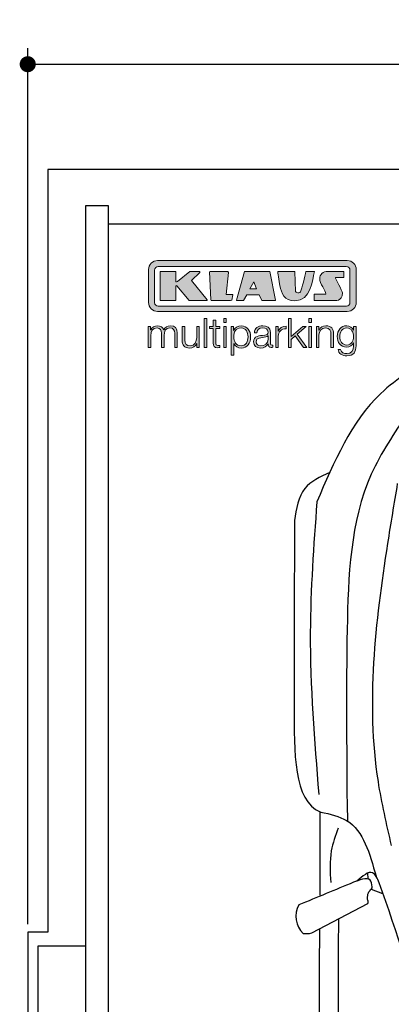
# Model space of a CAD drawing. Header units: millimetres. Extents: x -20 to 5711, y -1152 to 5573.
# Tile 2 of 4: x -20 to 905, y 3120 to 5573. Entities that reach past the tile are written whole.
import ezdxf

# ---------------------------------------------------------------- set-up
doc = ezdxf.new("R2010")
doc.units = ezdxf.units.MM
for name, color, linetype in [('4', 3, 'Continuous'), ('5', 3, 'Continuous'), ('Car', 10, 'Continuous'), ('Logo', 7, 'Continuous')]:
    doc.layers.add(name, color=color, linetype=linetype)
doc.styles.get("Standard").update_dxf_attribs({"font": 'ISOCP.SHX'})
doc.dimstyles.new('GEN-ISO', dxfattribs={"dimscale": 20, "dimtxt": 3.5, "dimasz": 2, "dimexe": 2, "dimexo": 1, "dimgap": 1.5, "dimtad": 1, "dimdec": 1, "dimdsep": 46, "dimtxsty": 'STANDARD', "dimblk": 'PUNKT', "dimcen": 2, "dimclrd": 256, "dimclre": 256, "dimclrt": 2, "dimadec": 0, "dimazin": 0, "dimtp": 0.1, "dimtm": 0.1, "dimtfac": 0.71, "dimtdec": 1, "dimtmove": 2, "dimatfit": 3, "dimldrblk": 'PUNKT', "dimfxl": 1, "dimtolj": 1, "dimarcsym": 0})

# ---------------------------------------------------------------- blocks, each defined once
blk = doc.blocks.new('PUNKT')
at = {"layer": '4', "color": 0, "linetype": 'ByBlock'}
blk.add_line((-0.5, 0), (-1, 0), dxfattribs=at)
at = {"layer": '4', "color": 0, "linetype": 'ByBlock', "const_width": 0.5}
blk.add_lwpolyline([(-0.25, 0, 1), (0.25, 0, 1)], format="xyb", close=True, dxfattribs=at)
blk = doc.blocks.new('*D6')
at = {"layer": '5', "lineweight": -2}
for p, q in [((0, 3320), (0, 5502.1)), ((5200, 3320), (5200, 5502.1)), ((40, 5462.1), (5160, 5462.1))]:
    blk.add_line(p, q, dxfattribs=at)
at = {"layer": 'DEFPOINTS', "color": 0}
for p in [(5200, 5462.1), (0, 3300), (5200, 3300)]:
    blk.add_point(p, dxfattribs=at)
at = {"layer": '5', "lineweight": -2, "xscale": 40, "yscale": 40, "zscale": 40, "rotation": 180}
blk.add_blockref('PUNKT', (0, 5462.1), dxfattribs=at)
at = {"layer": '5', "lineweight": -2, "xscale": 40, "yscale": 40, "zscale": 40}
blk.add_blockref('PUNKT', (5200, 5462.1), dxfattribs=at)
at = {"layer": '5', "color": 2, "insert": (2600, 5527.1), "char_height": 70, "attachment_point": 5}
blk.add_mtext('520', dxfattribs=at)
blk = doc.blocks.new('KLAUS')
at = {"layer": 'Logo'}
h = blk.add_hatch(color=8, dxfattribs=at)
h.dxf.hatch_style = 2
edge = h.paths.add_edge_path()
edge.add_spline(control_points=[(3.6, 29.09), (2.88, 29.09), (2.3, 28.51), (2.3, 27.8), (2.3, 27.8), (2.3, 16.11), (2.3, 16.11), (2.3, 15.39), (2.88, 14.81), (3.6, 14.81), (3.6, 14.81), (71.16, 14.81), (71.16, 14.81), (71.88, 14.81), (72.46, 15.39), (72.46, 16.11), (72.46, 16.11), (72.46, 27.8), (72.46, 27.8), (72.46, 28.51), (71.88, 29.09), (71.16, 29.09), (71.16, 29.09), (3.6, 29.09), (3.6, 29.09), (3.6, 29.09), (3.6, 29.09), (3.6, 29.09)], knot_values=[0, 0, 0, 0, 1, 1, 1, 2, 2, 2, 3, 3, 3, 4, 4, 4, 5, 5, 5, 6, 6, 6, 7, 7, 7, 8, 8, 8, 9, 9, 9, 9], degree=3, periodic=0)
edge = h.paths.add_edge_path()
edge.add_spline(control_points=[(3.35, 31.23), (3.35, 31.23), (71.47, 31.23), (71.47, 31.23), (73.26, 31.23), (74.71, 29.77), (74.71, 27.99), (74.71, 27.99), (74.71, 16.17), (74.71, 16.17), (74.71, 14.38), (73.26, 12.93), (71.47, 12.93), (71.47, 12.93), (3.35, 12.93), (3.35, 12.93), (1.56, 12.93), (0.11, 14.38), (0.11, 16.17), (0.11, 16.17), (0.11, 27.99), (0.11, 27.99), (0.11, 29.77), (1.56, 31.23), (3.35, 31.23), (3.35, 31.23), (3.35, 31.23), (3.35, 31.23)], knot_values=[0, 0, 0, 0, 1, 1, 1, 2, 2, 2, 3, 3, 3, 4, 4, 4, 5, 5, 5, 6, 6, 6, 7, 7, 7, 8, 8, 8, 9, 9, 9, 9], degree=3, periodic=0)
h = blk.add_hatch(color=8, dxfattribs=at)
h.dxf.hatch_style = 2
edge = h.paths.add_edge_path()
edge.add_spline(control_points=[(4.5, 27.33), (4.5, 27.33), (9.7, 27.33), (9.7, 27.33), (9.84, 27.33), (9.96, 27.22), (9.96, 27.08), (9.96, 27.08), (9.96, 23.69), (9.96, 23.69), (9.96, 23.69), (9.94, 23.64), (10.04, 23.59), (10.14, 23.53), (10.2, 23.57), (10.2, 23.57), (10.2, 23.57), (10.51, 23.75), (10.51, 23.75), (10.51, 23.75), (14.94, 27.33), (14.94, 27.33), (14.94, 27.33), (18.41, 27.33), (18.41, 27.33), (18.41, 27.33), (18.49, 27.33), (18.56, 27.2), (18.65, 27.04), (18.53, 26.91), (18.53, 26.91), (18.53, 26.91), (15.49, 24.11), (15.49, 24.11), (15.49, 24.11), (21.14, 17.06), (21.14, 17.06), (21.14, 17.06), (21.13, 16.91), (21.13, 16.91), (21.08, 16.84), (20.99, 16.82), (20.99, 16.82), (20.99, 16.82), (14.7, 16.82), (14.7, 16.82), (14.7, 16.82), (10.26, 22.17), (10.26, 22.17), (10.26, 22.17), (10.19, 22.24), (10.08, 22.21), (9.97, 22.18), (9.96, 22.11), (9.96, 22.11), (9.96, 22.11), (9.96, 17.08), (9.96, 17.08), (9.96, 16.94), (9.84, 16.82), (9.7, 16.82), (9.7, 16.82), (4.5, 16.82), (4.5, 16.82), (4.36, 16.82), (4.25, 16.94), (4.25, 17.08), (4.25, 17.08), (4.25, 27.08), (4.25, 27.08), (4.25, 27.22), (4.36, 27.33), (4.5, 27.33), (4.5, 27.33), (4.5, 27.33), (4.5, 27.33)], knot_values=[0, 0, 0, 0, 1, 1, 1, 2, 2, 2, 3, 3, 3, 4, 4, 4, 5, 5, 5, 6, 6, 6, 7, 7, 7, 8, 8, 8, 9, 9, 9, 10, 10, 10, 11, 11, 11, 12, 12, 12, 13, 13, 13, 14, 14, 14, 15, 15, 15, 16, 16, 16, 17, 17, 17, 18, 18, 18, 19, 19, 19, 20, 20, 20, 21, 21, 21, 22, 22, 22, 23, 23, 23, 24, 24, 24, 25, 25, 25, 25], degree=3, periodic=0)
h = blk.add_hatch(color=8, dxfattribs=at)
h.dxf.hatch_style = 2
h.paths.add_polyline_path([(22.42, 17.06), (21.97, 27.15), (22.24, 27.33), (28.55, 27.33), (28.86, 26.97), (28.01, 19.08), (30.26, 19.07), (30.44, 18.95), (30.08, 16.95), (29.49, 16.82), (22.6, 16.82)])
h = blk.add_hatch(color=8, dxfattribs=at)
h.paths.add_polyline_path([(36.52, 21.01), (38.93, 21.01), (37.87, 23.57)])
h.paths.add_polyline_path([(34.52, 27.33), (43.65, 27.33), (45.76, 16.94), (45.57, 16.82), (40.83, 16.82), (39.89, 18.95), (35.42, 18.95), (34.27, 16.82), (31.78, 16.82), (31.66, 17)])
h = blk.add_hatch(color=8, dxfattribs=at)
h.dxf.hatch_style = 2
edge = h.paths.add_edge_path()
edge.add_spline(control_points=[(52.69, 27.32), (52.69, 27.32), (52.88, 20.14), (52.88, 20.14), (53.01, 19.89), (53.2, 19.77), (53.43, 19.71), (53.91, 19.59), (54.43, 19.57), (54.64, 20.03), (55.23, 21.34), (56.27, 25.45), (56.6, 27.33), (56.6, 27.33), (59.77, 27.33), (59.77, 27.33), (58.77, 23.9), (58.56, 16.82), (52.63, 16.76), (48.72, 16.72), (48.01, 19.35), (47.27, 22.24), (46.89, 23.68), (46.54, 27.33), (46.54, 27.33), (46.54, 27.33), (52.69, 27.32), (52.69, 27.32), (52.69, 27.32), (52.69, 27.32), (52.69, 27.32)], knot_values=[0, 0, 0, 0, 1, 1, 1, 2, 2, 2, 3, 3, 3, 4, 4, 4, 5, 5, 5, 6, 6, 6, 7, 7, 7, 8, 8, 8, 9, 9, 9, 10, 10, 10, 10], degree=3, periodic=0)
h = blk.add_hatch(color=8, dxfattribs=at)
h.dxf.hatch_style = 2
edge = h.paths.add_edge_path()
edge.add_spline(control_points=[(64.46, 27.33), (64.46, 27.33), (70.31, 27.33), (70.31, 27.33), (70.31, 26.52), (70.31, 26.02), (70.31, 25.12), (70.31, 25.12), (67.3, 25.12), (67.3, 25.12), (67.24, 25.04), (67.25, 25.11), (67.25, 24.91), (67.25, 24.88), (69.73, 20.38), (69.73, 19.57), (69.73, 16.4), (67.22, 16.81), (65.9, 16.82), (65.9, 16.82), (59.59, 16.82), (59.59, 16.82), (59.59, 17.76), (59.59, 18.23), (59.59, 19.14), (59.59, 19.14), (63.75, 19.14), (63.75, 19.14), (63.82, 19.22), (63.81, 19.11), (63.81, 19.31), (63.81, 20.32), (61.58, 23.06), (61.58, 24.63), (61.58, 26.33), (62.83, 27.34), (64.46, 27.33), (64.46, 27.33), (64.46, 27.33), (64.46, 27.33)], knot_values=[0, 0, 0, 0, 1, 1, 1, 2, 2, 2, 3, 3, 3, 4, 4, 4, 5, 5, 5, 6, 6, 6, 7, 7, 7, 8, 8, 8, 9, 9, 9, 10, 10, 10, 11, 11, 11, 12, 12, 12, 13, 13, 13, 13], degree=3, periodic=0)
h = blk.add_hatch(color=30, dxfattribs=at)
h.dxf.hatch_style = 2
edge = h.paths.add_edge_path()
edge.add_spline(control_points=[(0, 0), (0, 0), (0.92, 0), (0.92, 0), (0.92, 0), (0.92, 4.22), (0.92, 4.22), (0.94, 5.8), (1.58, 7), (3.18, 7), (4.35, 7), (4.77, 6.15), (4.76, 5.12), (4.76, 5.12), (4.76, 0), (4.76, 0), (4.76, 0), (5.68, 0), (5.68, 0), (5.68, 0), (5.68, 4.27), (5.68, 4.27), (5.68, 5.68), (6.14, 7), (7.73, 7), (9.05, 7), (9.52, 6.32), (9.52, 5.08), (9.52, 5.08), (9.52, 0), (9.52, 0), (9.52, 0), (10.44, 0), (10.44, 0), (10.44, 0), (10.44, 5.12), (10.44, 5.12), (10.44, 6.91), (9.59, 7.77), (7.94, 7.77), (6.94, 7.77), (5.99, 7.29), (5.54, 6.3), (5.26, 7.29), (4.36, 7.77), (3.37, 7.77), (2.17, 7.77), (1.38, 7.19), (0.89, 6.28), (0.89, 6.28), (0.85, 6.28), (0.85, 6.28), (0.85, 6.28), (0.85, 7.55), (0.85, 7.55), (0.85, 7.55), (0, 7.55), (0, 7.55), (0, 7.55), (0, 0), (0, 0), (0, 0), (0, 0), (0, 0)], knot_values=[0, 0, 0, 0, 1, 1, 1, 2, 2, 2, 3, 3, 3, 4, 4, 4, 5, 5, 5, 6, 6, 6, 7, 7, 7, 8, 8, 8, 9, 9, 9, 10, 10, 10, 11, 11, 11, 12, 12, 12, 13, 13, 13, 14, 14, 14, 15, 15, 15, 16, 16, 16, 17, 17, 17, 18, 18, 18, 19, 19, 19, 20, 20, 20, 21, 21, 21, 21], degree=3, periodic=0)
h = blk.add_hatch(color=30, dxfattribs=at)
h.dxf.hatch_style = 2
edge = h.paths.add_edge_path()
edge.add_spline(control_points=[(18.31, 7.55), (18.31, 7.55), (17.39, 7.55), (17.39, 7.55), (17.39, 7.55), (17.39, 3.59), (17.39, 3.59), (17.39, 2.05), (16.7, 0.56), (15.12, 0.56), (13.66, 0.56), (13.15, 1.27), (13.1, 2.64), (13.1, 2.64), (13.1, 7.55), (13.1, 7.55), (13.1, 7.55), (12.18, 7.55), (12.18, 7.55), (12.18, 7.55), (12.18, 2.65), (12.18, 2.65), (12.18, 0.89), (12.93, -0.22), (14.83, -0.22), (15.96, -0.22), (16.95, 0.35), (17.44, 1.36), (17.44, 1.36), (17.47, 1.36), (17.47, 1.36), (17.47, 1.36), (17.47, 0), (17.47, 0), (17.47, 0), (18.31, 0), (18.31, 0), (18.31, 0), (18.31, 7.55), (18.31, 7.55), (18.31, 7.55), (18.31, 7.55), (18.31, 7.55)], knot_values=[0, 0, 0, 0, 1, 1, 1, 2, 2, 2, 3, 3, 3, 4, 4, 4, 5, 5, 5, 6, 6, 6, 7, 7, 7, 8, 8, 8, 9, 9, 9, 10, 10, 10, 11, 11, 11, 12, 12, 12, 13, 13, 13, 14, 14, 14, 14], degree=3, periodic=0)
h = blk.add_hatch(color=30, dxfattribs=at)
h.dxf.hatch_style = 2
h.paths.add_polyline_path([(20.07, 0), (20.99, 0), (20.99, 10.45), (20.07, 10.45)])
h = blk.add_hatch(color=30, dxfattribs=at)
h.dxf.hatch_style = 2
edge = h.paths.add_edge_path()
edge.add_spline(control_points=[(24.22, 9.82), (24.22, 9.82), (23.3, 9.82), (23.3, 9.82), (23.3, 9.82), (23.3, 7.55), (23.3, 7.55), (23.3, 7.55), (21.98, 7.55), (21.98, 7.55), (21.98, 7.55), (21.98, 6.78), (21.98, 6.78), (21.98, 6.78), (23.3, 6.78), (23.3, 6.78), (23.3, 6.78), (23.3, 1.61), (23.3, 1.61), (23.28, 0.32), (23.71, -0.09), (24.94, -0.09), (25.22, -0.09), (25.48, -0.06), (25.76, -0.06), (25.76, -0.06), (25.76, 0.73), (25.76, 0.73), (25.5, 0.7), (25.23, 0.69), (24.97, 0.69), (24.31, 0.73), (24.22, 1.08), (24.22, 1.68), (24.22, 1.68), (24.22, 6.78), (24.22, 6.78), (24.22, 6.78), (25.76, 6.78), (25.76, 6.78), (25.76, 6.78), (25.76, 7.55), (25.76, 7.55), (25.76, 7.55), (24.22, 7.55), (24.22, 7.55), (24.22, 7.55), (24.22, 9.82), (24.22, 9.82), (24.22, 9.82), (24.22, 9.82), (24.22, 9.82)], knot_values=[0, 0, 0, 0, 1, 1, 1, 2, 2, 2, 3, 3, 3, 4, 4, 4, 5, 5, 5, 6, 6, 6, 7, 7, 7, 8, 8, 8, 9, 9, 9, 10, 10, 10, 11, 11, 11, 12, 12, 12, 13, 13, 13, 14, 14, 14, 15, 15, 15, 16, 16, 16, 17, 17, 17, 17], degree=3, periodic=0)
h = blk.add_hatch(color=30, dxfattribs=at)
h.paths.add_polyline_path([(27.1, 0), (28.03, 0), (28.03, 7.55), (27.1, 7.55)])
h.paths.add_polyline_path([(27.1, 8.98), (28.03, 8.98), (28.03, 10.45), (27.1, 10.45)])
h = blk.add_hatch(color=30, dxfattribs=at)
edge = h.paths.add_edge_path()
edge.add_spline(control_points=[(35.84, 3.78), (35.84, 2.21), (35.12, 0.56), (33.37, 0.56), (31.4, 0.56), (30.72, 2.21), (30.72, 3.78), (30.72, 5.49), (31.33, 7), (33.37, 7), (35.12, 7), (35.84, 5.34), (35.84, 3.78), (35.84, 3.78), (35.84, 3.78), (35.84, 3.78)], knot_values=[0, 0, 0, 0, 1, 1, 1, 2, 2, 2, 3, 3, 3, 4, 4, 4, 5, 5, 5, 5], degree=3, periodic=0)
edge = h.paths.add_edge_path()
edge.add_spline(control_points=[(29.79, -2.8), (29.79, -2.8), (30.72, -2.8), (30.72, -2.8), (30.72, -2.8), (30.72, 1.43), (30.72, 1.43), (30.72, 1.43), (30.74, 1.43), (30.74, 1.43), (31.14, 0.35), (32.24, -0.22), (33.37, -0.22), (35.66, -0.22), (36.76, 1.64), (36.76, 3.78), (36.76, 5.91), (35.66, 7.77), (33.37, 7.77), (32.15, 7.77), (31.1, 7.14), (30.67, 6.12), (30.67, 6.12), (30.64, 6.12), (30.64, 6.12), (30.64, 6.12), (30.64, 7.55), (30.64, 7.55), (30.64, 7.55), (29.79, 7.55), (29.79, 7.55), (29.79, 7.55), (29.79, -2.8), (29.79, -2.8), (29.79, -2.8), (29.79, -2.8), (29.79, -2.8)], knot_values=[0, 0, 0, 0, 1, 1, 1, 2, 2, 2, 3, 3, 3, 4, 4, 4, 5, 5, 5, 6, 6, 6, 7, 7, 7, 8, 8, 8, 9, 9, 9, 10, 10, 10, 11, 11, 11, 12, 12, 12, 12], degree=3, periodic=0)
h = blk.add_hatch(color=30, dxfattribs=at)
edge = h.paths.add_edge_path()
edge.add_spline(control_points=[(43.03, 2.93), (43.04, 1.45), (41.8, 0.56), (40.39, 0.56), (39.53, 0.56), (38.71, 1.13), (38.71, 2.05), (38.71, 3.53), (40.66, 3.51), (42.22, 3.79), (42.47, 3.84), (42.88, 3.91), (43, 4.13), (43, 4.13), (43.03, 4.13), (43.03, 4.13), (43.03, 4.13), (43.03, 2.93), (43.03, 2.93), (43.03, 2.93), (43.03, 2.93), (43.03, 2.93)], knot_values=[0, 0, 0, 0, 1, 1, 1, 2, 2, 2, 3, 3, 3, 4, 4, 4, 5, 5, 5, 6, 6, 6, 7, 7, 7, 7], degree=3, periodic=0)
edge = h.paths.add_edge_path()
edge.add_spline(control_points=[(39.03, 5.24), (39.06, 6.47), (39.91, 7), (41.05, 7), (42.14, 7), (43.03, 6.69), (43.03, 5.45), (43.03, 4.61), (42.6, 4.51), (41.84, 4.42), (39.85, 4.19), (37.79, 4.11), (37.79, 1.99), (37.79, 0.47), (38.93, -0.22), (40.32, -0.22), (41.77, -0.22), (42.43, 0.34), (43.07, 1.32), (43.07, 1.32), (43.1, 1.32), (43.1, 1.32), (43.1, 0.53), (43.25, 0), (44.19, 0), (44.43, 0), (44.58, 0.01), (44.79, 0.06), (44.79, 0.06), (44.79, 0.83), (44.79, 0.83), (44.71, 0.81), (44.6, 0.78), (44.49, 0.78), (44.13, 0.78), (43.95, 0.98), (43.95, 1.33), (43.95, 1.33), (43.95, 5.34), (43.95, 5.34), (43.95, 7.36), (42.5, 7.77), (41.17, 7.77), (39.44, 7.77), (38.2, 7.01), (38.11, 5.24), (38.11, 5.24), (39.03, 5.24), (39.03, 5.24), (39.03, 5.24), (39.03, 5.24), (39.03, 5.24)], knot_values=[0, 0, 0, 0, 1, 1, 1, 2, 2, 2, 3, 3, 3, 4, 4, 4, 5, 5, 5, 6, 6, 6, 7, 7, 7, 8, 8, 8, 9, 9, 9, 10, 10, 10, 11, 11, 11, 12, 12, 12, 13, 13, 13, 14, 14, 14, 15, 15, 15, 16, 16, 16, 17, 17, 17, 17], degree=3, periodic=0)
h = blk.add_hatch(color=30, dxfattribs=at)
h.dxf.hatch_style = 2
edge = h.paths.add_edge_path()
edge.add_spline(control_points=[(45.79, 0), (45.79, 0), (46.71, 0), (46.71, 0), (46.71, 0), (46.71, 4.03), (46.71, 4.03), (46.71, 5.59), (47.85, 6.82), (49.52, 6.73), (49.52, 6.73), (49.52, 7.66), (49.52, 7.66), (48.16, 7.72), (47.14, 7), (46.67, 5.78), (46.67, 5.78), (46.64, 5.78), (46.64, 5.78), (46.64, 5.78), (46.64, 7.55), (46.64, 7.55), (46.64, 7.55), (45.79, 7.55), (45.79, 7.55), (45.79, 7.55), (45.79, 0), (45.79, 0), (45.79, 0), (45.79, 0), (45.79, 0)], knot_values=[0, 0, 0, 0, 1, 1, 1, 2, 2, 2, 3, 3, 3, 4, 4, 4, 5, 5, 5, 6, 6, 6, 7, 7, 7, 8, 8, 8, 9, 9, 9, 10, 10, 10, 10], degree=3, periodic=0)
h = blk.add_hatch(color=30, dxfattribs=at)
h.dxf.hatch_style = 2
h.paths.add_polyline_path([(50.4, 0), (51.32, 0), (51.32, 2.87), (52.82, 4.11), (55.8, 0), (56.96, 0), (53.52, 4.76), (56.74, 7.55), (55.51, 7.55), (51.32, 3.89), (51.32, 10.45), (50.4, 10.45)])
h = blk.add_hatch(color=30, dxfattribs=at)
h.paths.add_polyline_path([(57.74, 0), (58.66, 0), (58.66, 7.55), (57.74, 7.55)])
h.paths.add_polyline_path([(57.74, 8.98), (58.66, 8.98), (58.66, 10.45), (57.74, 10.45)])
h = blk.add_hatch(color=30, dxfattribs=at)
h.dxf.hatch_style = 2
edge = h.paths.add_edge_path()
edge.add_spline(control_points=[(60.41, 0), (60.41, 0), (61.33, 0), (61.33, 0), (61.33, 0), (61.33, 4.41), (61.33, 4.41), (61.36, 5.89), (62.24, 7), (63.7, 7), (65.2, 7), (65.62, 6.02), (65.62, 4.71), (65.62, 4.71), (65.62, 0), (65.62, 0), (65.62, 0), (66.54, 0), (66.54, 0), (66.54, 0), (66.54, 4.86), (66.54, 4.86), (66.54, 6.66), (65.9, 7.77), (63.78, 7.77), (62.71, 7.77), (61.7, 7.16), (61.36, 6.25), (61.36, 6.25), (61.33, 6.25), (61.33, 6.25), (61.33, 6.25), (61.33, 7.55), (61.33, 7.55), (61.33, 7.55), (60.41, 7.55), (60.41, 7.55), (60.41, 7.55), (60.41, 0), (60.41, 0), (60.41, 0), (60.41, 0), (60.41, 0)], knot_values=[0, 0, 0, 0, 1, 1, 1, 2, 2, 2, 3, 3, 3, 4, 4, 4, 5, 5, 5, 6, 6, 6, 7, 7, 7, 8, 8, 8, 9, 9, 9, 10, 10, 10, 11, 11, 11, 12, 12, 12, 13, 13, 13, 14, 14, 14, 14], degree=3, periodic=0)
h = blk.add_hatch(color=30, dxfattribs=at)
edge = h.paths.add_edge_path()
edge.add_spline(control_points=[(71.32, 0.86), (69.62, 0.86), (68.83, 2.34), (68.83, 3.86), (68.83, 5.43), (69.56, 7), (71.32, 7), (73.06, 7), (73.75, 5.34), (73.75, 3.86), (73.75, 2.33), (72.91, 0.86), (71.32, 0.86), (71.32, 0.86), (71.32, 0.86), (71.32, 0.86)], knot_values=[0, 0, 0, 0, 1, 1, 1, 2, 2, 2, 3, 3, 3, 4, 4, 4, 5, 5, 5, 5], degree=3, periodic=0)
edge = h.paths.add_edge_path()
edge.add_spline(control_points=[(74.67, 7.55), (74.67, 7.55), (73.75, 7.55), (73.75, 7.55), (73.75, 7.55), (73.75, 6.25), (73.75, 6.25), (73.75, 6.25), (73.72, 6.25), (73.72, 6.25), (73.35, 7.09), (72.41, 7.77), (71.32, 7.77), (69.13, 7.77), (67.9, 6.05), (67.9, 3.97), (67.9, 1.82), (68.9, 0.09), (71.32, 0.09), (72.4, 0.09), (73.29, 0.72), (73.72, 1.64), (73.72, 1.64), (73.75, 1.64), (73.75, 1.64), (73.75, 1.64), (73.75, 0.61), (73.75, 0.61), (73.75, -1.23), (73.01, -2.24), (71.32, -2.24), (70.29, -2.24), (69.31, -1.85), (69.1, -0.73), (69.1, -0.73), (68.18, -0.73), (68.18, -0.73), (68.31, -2.34), (69.81, -3.02), (71.32, -3.02), (73.79, -3.02), (74.65, -1.64), (74.67, 0.61), (74.67, 0.61), (74.67, 7.55), (74.67, 7.55), (74.67, 7.55), (74.67, 7.55), (74.67, 7.55)], knot_values=[0, 0, 0, 0, 1, 1, 1, 2, 2, 2, 3, 3, 3, 4, 4, 4, 5, 5, 5, 6, 6, 6, 7, 7, 7, 8, 8, 8, 9, 9, 9, 10, 10, 10, 11, 11, 11, 12, 12, 12, 13, 13, 13, 14, 14, 14, 15, 15, 15, 16, 16, 16, 16], degree=3, periodic=0)
at = {"layer": 'Logo', "lineweight": 0}
for points in [[(22.42, 17.06), (21.97, 27.15), (22.24, 27.33), (28.55, 27.33), (28.86, 26.97), (28.01, 19.08), (30.26, 19.07), (30.44, 18.95), (30.08, 16.95), (29.49, 16.82), (22.6, 16.82), (22.42, 17.06), (22.42, 17.06)], [(34.52, 27.33), (43.65, 27.33), (45.76, 16.94), (45.57, 16.82), (40.83, 16.82), (39.89, 18.95), (35.42, 18.95), (34.27, 16.82), (31.78, 16.82), (31.66, 17), (34.52, 27.33), (34.52, 27.33)], [(36.52, 21.01), (38.93, 21.01), (37.87, 23.57), (36.52, 21.01), (36.52, 21.01)], [(20.07, 0), (20.99, 0), (20.99, 10.45), (20.07, 10.45), (20.07, 0), (20.07, 0)], [(27.1, 8.98), (28.03, 8.98), (28.03, 10.45), (27.1, 10.45), (27.1, 8.98), (27.1, 8.98)], [(27.1, 0), (28.03, 0), (28.03, 7.55), (27.1, 7.55), (27.1, 0), (27.1, 0)], [(50.4, 0), (51.32, 0), (51.32, 2.87), (52.82, 4.11), (55.8, 0), (56.96, 0), (53.52, 4.76), (56.74, 7.55), (55.51, 7.55), (51.32, 3.89), (51.32, 10.45), (50.4, 10.45), (50.4, 0), (50.4, 0)], [(57.74, 8.98), (58.66, 8.98), (58.66, 10.45), (57.74, 10.45), (57.74, 8.98), (57.74, 8.98)], [(57.74, 0), (58.66, 0), (58.66, 7.55), (57.74, 7.55), (57.74, 0), (57.74, 0)]]:
    blk.add_lwpolyline(points, dxfattribs=at)
for points, knots in [([(3.35, 31.23), (3.35, 31.23), (71.47, 31.23), (71.47, 31.23), (73.26, 31.23), (74.71, 29.77), (74.71, 27.99), (74.71, 27.99), (74.71, 16.17), (74.71, 16.17), (74.71, 14.38), (73.26, 12.93), (71.47, 12.93), (71.47, 12.93), (3.35, 12.93), (3.35, 12.93), (1.56, 12.93), (0.11, 14.38), (0.11, 16.17), (0.11, 16.17), (0.11, 27.99), (0.11, 27.99), (0.11, 29.77), (1.56, 31.23), (3.35, 31.23), (3.35, 31.23), (3.35, 31.23), (3.35, 31.23)], [0, 0, 0, 0, 1, 1, 1, 2, 2, 2, 3, 3, 3, 4, 4, 4, 5, 5, 5, 6, 6, 6, 7, 7, 7, 8, 8, 8, 9, 9, 9, 9]), ([(3.6, 29.09), (2.88, 29.09), (2.3, 28.51), (2.3, 27.8), (2.3, 27.8), (2.3, 16.11), (2.3, 16.11), (2.3, 15.39), (2.88, 14.81), (3.6, 14.81), (3.6, 14.81), (71.16, 14.81), (71.16, 14.81), (71.88, 14.81), (72.46, 15.39), (72.46, 16.11), (72.46, 16.11), (72.46, 27.8), (72.46, 27.8), (72.46, 28.51), (71.88, 29.09), (71.16, 29.09), (71.16, 29.09), (3.6, 29.09), (3.6, 29.09), (3.6, 29.09), (3.6, 29.09), (3.6, 29.09)], [0, 0, 0, 0, 1, 1, 1, 2, 2, 2, 3, 3, 3, 4, 4, 4, 5, 5, 5, 6, 6, 6, 7, 7, 7, 8, 8, 8, 9, 9, 9, 9]), ([(4.5, 27.33), (4.5, 27.33), (9.7, 27.33), (9.7, 27.33), (9.84, 27.33), (9.96, 27.22), (9.96, 27.08), (9.96, 27.08), (9.96, 23.69), (9.96, 23.69), (9.96, 23.69), (9.94, 23.64), (10.04, 23.59), (10.14, 23.53), (10.2, 23.57), (10.2, 23.57), (10.2, 23.57), (10.51, 23.75), (10.51, 23.75), (10.51, 23.75), (14.94, 27.33), (14.94, 27.33), (14.94, 27.33), (18.41, 27.33), (18.41, 27.33), (18.41, 27.33), (18.49, 27.33), (18.56, 27.2), (18.65, 27.04), (18.53, 26.91), (18.53, 26.91), (18.53, 26.91), (15.49, 24.11), (15.49, 24.11), (15.49, 24.11), (21.14, 17.06), (21.14, 17.06), (21.14, 17.06), (21.13, 16.91), (21.13, 16.91), (21.08, 16.84), (20.99, 16.82), (20.99, 16.82), (20.99, 16.82), (14.7, 16.82), (14.7, 16.82), (14.7, 16.82), (10.26, 22.17), (10.26, 22.17), (10.26, 22.17), (10.19, 22.24), (10.08, 22.21), (9.97, 22.18), (9.96, 22.11), (9.96, 22.11), (9.96, 22.11), (9.96, 17.08), (9.96, 17.08), (9.96, 16.94), (9.84, 16.82), (9.7, 16.82), (9.7, 16.82), (4.5, 16.82), (4.5, 16.82), (4.36, 16.82), (4.25, 16.94), (4.25, 17.08), (4.25, 17.08), (4.25, 27.08), (4.25, 27.08), (4.25, 27.22), (4.36, 27.33), (4.5, 27.33), (4.5, 27.33), (4.5, 27.33), (4.5, 27.33)], [0, 0, 0, 0, 1, 1, 1, 2, 2, 2, 3, 3, 3, 4, 4, 4, 5, 5, 5, 6, 6, 6, 7, 7, 7, 8, 8, 8, 9, 9, 9, 10, 10, 10, 11, 11, 11, 12, 12, 12, 13, 13, 13, 14, 14, 14, 15, 15, 15, 16, 16, 16, 17, 17, 17, 18, 18, 18, 19, 19, 19, 20, 20, 20, 21, 21, 21, 22, 22, 22, 23, 23, 23, 24, 24, 24, 25, 25, 25, 25]), ([(52.69, 27.32), (52.69, 27.32), (52.88, 20.14), (52.88, 20.14), (53.01, 19.89), (53.2, 19.77), (53.43, 19.71), (53.91, 19.59), (54.43, 19.57), (54.64, 20.03), (55.23, 21.34), (56.27, 25.45), (56.6, 27.33), (56.6, 27.33), (59.77, 27.33), (59.77, 27.33), (58.77, 23.9), (58.56, 16.82), (52.63, 16.76), (48.72, 16.72), (48.01, 19.35), (47.27, 22.24), (46.89, 23.68), (46.54, 27.33), (46.54, 27.33), (46.54, 27.33), (52.69, 27.32), (52.69, 27.32), (52.69, 27.32), (52.69, 27.32), (52.69, 27.32)], [0, 0, 0, 0, 1, 1, 1, 2, 2, 2, 3, 3, 3, 4, 4, 4, 5, 5, 5, 6, 6, 6, 7, 7, 7, 8, 8, 8, 9, 9, 9, 10, 10, 10, 10]), ([(64.46, 27.33), (64.46, 27.33), (70.31, 27.33), (70.31, 27.33), (70.31, 26.52), (70.31, 26.02), (70.31, 25.12), (70.31, 25.12), (67.3, 25.12), (67.3, 25.12), (67.24, 25.04), (67.25, 25.11), (67.25, 24.91), (67.25, 24.88), (69.73, 20.38), (69.73, 19.57), (69.73, 16.4), (67.22, 16.81), (65.9, 16.82), (65.9, 16.82), (59.59, 16.82), (59.59, 16.82), (59.59, 17.76), (59.59, 18.23), (59.59, 19.14), (59.59, 19.14), (63.75, 19.14), (63.75, 19.14), (63.82, 19.22), (63.81, 19.11), (63.81, 19.31), (63.81, 20.32), (61.58, 23.06), (61.58, 24.63), (61.58, 26.33), (62.83, 27.34), (64.46, 27.33), (64.46, 27.33), (64.46, 27.33), (64.46, 27.33)], [0, 0, 0, 0, 1, 1, 1, 2, 2, 2, 3, 3, 3, 4, 4, 4, 5, 5, 5, 6, 6, 6, 7, 7, 7, 8, 8, 8, 9, 9, 9, 10, 10, 10, 11, 11, 11, 12, 12, 12, 13, 13, 13, 13]), ([(0, 0), (0, 0), (0.92, 0), (0.92, 0), (0.92, 0), (0.92, 4.22), (0.92, 4.22), (0.94, 5.8), (1.58, 7), (3.18, 7), (4.35, 7), (4.77, 6.15), (4.76, 5.12), (4.76, 5.12), (4.76, 0), (4.76, 0), (4.76, 0), (5.68, 0), (5.68, 0), (5.68, 0), (5.68, 4.27), (5.68, 4.27), (5.68, 5.68), (6.14, 7), (7.73, 7), (9.05, 7), (9.52, 6.32), (9.52, 5.08), (9.52, 5.08), (9.52, 0), (9.52, 0), (9.52, 0), (10.44, 0), (10.44, 0), (10.44, 0), (10.44, 5.12), (10.44, 5.12), (10.44, 6.91), (9.59, 7.77), (7.94, 7.77), (6.94, 7.77), (5.99, 7.29), (5.54, 6.3), (5.26, 7.29), (4.36, 7.77), (3.37, 7.77), (2.17, 7.77), (1.38, 7.19), (0.89, 6.28), (0.89, 6.28), (0.85, 6.28), (0.85, 6.28), (0.85, 6.28), (0.85, 7.55), (0.85, 7.55), (0.85, 7.55), (0, 7.55), (0, 7.55), (0, 7.55), (0, 0), (0, 0), (0, 0), (0, 0), (0, 0)], [0, 0, 0, 0, 1, 1, 1, 2, 2, 2, 3, 3, 3, 4, 4, 4, 5, 5, 5, 6, 6, 6, 7, 7, 7, 8, 8, 8, 9, 9, 9, 10, 10, 10, 11, 11, 11, 12, 12, 12, 13, 13, 13, 14, 14, 14, 15, 15, 15, 16, 16, 16, 17, 17, 17, 18, 18, 18, 19, 19, 19, 20, 20, 20, 21, 21, 21, 21]), ([(18.31, 7.55), (18.31, 7.55), (17.39, 7.55), (17.39, 7.55), (17.39, 7.55), (17.39, 3.59), (17.39, 3.59), (17.39, 2.05), (16.7, 0.56), (15.12, 0.56), (13.66, 0.56), (13.15, 1.27), (13.1, 2.64), (13.1, 2.64), (13.1, 7.55), (13.1, 7.55), (13.1, 7.55), (12.18, 7.55), (12.18, 7.55), (12.18, 7.55), (12.18, 2.65), (12.18, 2.65), (12.18, 0.89), (12.93, -0.22), (14.83, -0.22), (15.96, -0.22), (16.95, 0.35), (17.44, 1.36), (17.44, 1.36), (17.47, 1.36), (17.47, 1.36), (17.47, 1.36), (17.47, 0), (17.47, 0), (17.47, 0), (18.31, 0), (18.31, 0), (18.31, 0), (18.31, 7.55), (18.31, 7.55), (18.31, 7.55), (18.31, 7.55), (18.31, 7.55)], [0, 0, 0, 0, 1, 1, 1, 2, 2, 2, 3, 3, 3, 4, 4, 4, 5, 5, 5, 6, 6, 6, 7, 7, 7, 8, 8, 8, 9, 9, 9, 10, 10, 10, 11, 11, 11, 12, 12, 12, 13, 13, 13, 14, 14, 14, 14]), ([(24.22, 9.82), (24.22, 9.82), (23.3, 9.82), (23.3, 9.82), (23.3, 9.82), (23.3, 7.55), (23.3, 7.55), (23.3, 7.55), (21.98, 7.55), (21.98, 7.55), (21.98, 7.55), (21.98, 6.78), (21.98, 6.78), (21.98, 6.78), (23.3, 6.78), (23.3, 6.78), (23.3, 6.78), (23.3, 1.61), (23.3, 1.61), (23.28, 0.32), (23.71, -0.09), (24.94, -0.09), (25.22, -0.09), (25.48, -0.06), (25.76, -0.06), (25.76, -0.06), (25.76, 0.73), (25.76, 0.73), (25.5, 0.7), (25.23, 0.69), (24.97, 0.69), (24.31, 0.73), (24.22, 1.08), (24.22, 1.68), (24.22, 1.68), (24.22, 6.78), (24.22, 6.78), (24.22, 6.78), (25.76, 6.78), (25.76, 6.78), (25.76, 6.78), (25.76, 7.55), (25.76, 7.55), (25.76, 7.55), (24.22, 7.55), (24.22, 7.55), (24.22, 7.55), (24.22, 9.82), (24.22, 9.82), (24.22, 9.82), (24.22, 9.82), (24.22, 9.82)], [0, 0, 0, 0, 1, 1, 1, 2, 2, 2, 3, 3, 3, 4, 4, 4, 5, 5, 5, 6, 6, 6, 7, 7, 7, 8, 8, 8, 9, 9, 9, 10, 10, 10, 11, 11, 11, 12, 12, 12, 13, 13, 13, 14, 14, 14, 15, 15, 15, 16, 16, 16, 17, 17, 17, 17]), ([(29.79, -2.8), (29.79, -2.8), (30.72, -2.8), (30.72, -2.8), (30.72, -2.8), (30.72, 1.43), (30.72, 1.43), (30.72, 1.43), (30.74, 1.43), (30.74, 1.43), (31.14, 0.35), (32.24, -0.22), (33.37, -0.22), (35.66, -0.22), (36.76, 1.64), (36.76, 3.78), (36.76, 5.91), (35.66, 7.77), (33.37, 7.77), (32.15, 7.77), (31.1, 7.14), (30.67, 6.12), (30.67, 6.12), (30.64, 6.12), (30.64, 6.12), (30.64, 6.12), (30.64, 7.55), (30.64, 7.55), (30.64, 7.55), (29.79, 7.55), (29.79, 7.55), (29.79, 7.55), (29.79, -2.8), (29.79, -2.8), (29.79, -2.8), (29.79, -2.8), (29.79, -2.8)], [0, 0, 0, 0, 1, 1, 1, 2, 2, 2, 3, 3, 3, 4, 4, 4, 5, 5, 5, 6, 6, 6, 7, 7, 7, 8, 8, 8, 9, 9, 9, 10, 10, 10, 11, 11, 11, 12, 12, 12, 12]), ([(39.03, 5.24), (39.06, 6.47), (39.91, 7), (41.05, 7), (42.14, 7), (43.03, 6.69), (43.03, 5.45), (43.03, 4.61), (42.6, 4.51), (41.84, 4.42), (39.85, 4.19), (37.79, 4.11), (37.79, 1.99), (37.79, 0.47), (38.93, -0.22), (40.32, -0.22), (41.77, -0.22), (42.43, 0.34), (43.07, 1.32), (43.07, 1.32), (43.1, 1.32), (43.1, 1.32), (43.1, 0.53), (43.25, 0), (44.19, 0), (44.43, 0), (44.58, 0.01), (44.79, 0.06), (44.79, 0.06), (44.79, 0.83), (44.79, 0.83), (44.71, 0.81), (44.6, 0.78), (44.49, 0.78), (44.13, 0.78), (43.95, 0.98), (43.95, 1.33), (43.95, 1.33), (43.95, 5.34), (43.95, 5.34), (43.95, 7.36), (42.5, 7.77), (41.17, 7.77), (39.44, 7.77), (38.2, 7.01), (38.11, 5.24), (38.11, 5.24), (39.03, 5.24), (39.03, 5.24), (39.03, 5.24), (39.03, 5.24), (39.03, 5.24)], [0, 0, 0, 0, 1, 1, 1, 2, 2, 2, 3, 3, 3, 4, 4, 4, 5, 5, 5, 6, 6, 6, 7, 7, 7, 8, 8, 8, 9, 9, 9, 10, 10, 10, 11, 11, 11, 12, 12, 12, 13, 13, 13, 14, 14, 14, 15, 15, 15, 16, 16, 16, 17, 17, 17, 17]), ([(45.79, 0), (45.79, 0), (46.71, 0), (46.71, 0), (46.71, 0), (46.71, 4.03), (46.71, 4.03), (46.71, 5.59), (47.85, 6.82), (49.52, 6.73), (49.52, 6.73), (49.52, 7.66), (49.52, 7.66), (48.16, 7.72), (47.14, 7), (46.67, 5.78), (46.67, 5.78), (46.64, 5.78), (46.64, 5.78), (46.64, 5.78), (46.64, 7.55), (46.64, 7.55), (46.64, 7.55), (45.79, 7.55), (45.79, 7.55), (45.79, 7.55), (45.79, 0), (45.79, 0), (45.79, 0), (45.79, 0), (45.79, 0)], [0, 0, 0, 0, 1, 1, 1, 2, 2, 2, 3, 3, 3, 4, 4, 4, 5, 5, 5, 6, 6, 6, 7, 7, 7, 8, 8, 8, 9, 9, 9, 10, 10, 10, 10]), ([(60.41, 0), (60.41, 0), (61.33, 0), (61.33, 0), (61.33, 0), (61.33, 4.41), (61.33, 4.41), (61.36, 5.89), (62.24, 7), (63.7, 7), (65.2, 7), (65.62, 6.02), (65.62, 4.71), (65.62, 4.71), (65.62, 0), (65.62, 0), (65.62, 0), (66.54, 0), (66.54, 0), (66.54, 0), (66.54, 4.86), (66.54, 4.86), (66.54, 6.66), (65.9, 7.77), (63.78, 7.77), (62.71, 7.77), (61.7, 7.16), (61.36, 6.25), (61.36, 6.25), (61.33, 6.25), (61.33, 6.25), (61.33, 6.25), (61.33, 7.55), (61.33, 7.55), (61.33, 7.55), (60.41, 7.55), (60.41, 7.55), (60.41, 7.55), (60.41, 0), (60.41, 0), (60.41, 0), (60.41, 0), (60.41, 0)], [0, 0, 0, 0, 1, 1, 1, 2, 2, 2, 3, 3, 3, 4, 4, 4, 5, 5, 5, 6, 6, 6, 7, 7, 7, 8, 8, 8, 9, 9, 9, 10, 10, 10, 11, 11, 11, 12, 12, 12, 13, 13, 13, 14, 14, 14, 14]), ([(74.67, 7.55), (74.67, 7.55), (73.75, 7.55), (73.75, 7.55), (73.75, 7.55), (73.75, 6.25), (73.75, 6.25), (73.75, 6.25), (73.72, 6.25), (73.72, 6.25), (73.35, 7.09), (72.41, 7.77), (71.32, 7.77), (69.13, 7.77), (67.9, 6.05), (67.9, 3.97), (67.9, 1.82), (68.9, 0.09), (71.32, 0.09), (72.4, 0.09), (73.29, 0.72), (73.72, 1.64), (73.72, 1.64), (73.75, 1.64), (73.75, 1.64), (73.75, 1.64), (73.75, 0.61), (73.75, 0.61), (73.75, -1.23), (73.01, -2.24), (71.32, -2.24), (70.29, -2.24), (69.31, -1.85), (69.1, -0.73), (69.1, -0.73), (68.18, -0.73), (68.18, -0.73), (68.31, -2.34), (69.81, -3.02), (71.32, -3.02), (73.79, -3.02), (74.65, -1.64), (74.67, 0.61), (74.67, 0.61), (74.67, 7.55), (74.67, 7.55), (74.67, 7.55), (74.67, 7.55), (74.67, 7.55)], [0, 0, 0, 0, 1, 1, 1, 2, 2, 2, 3, 3, 3, 4, 4, 4, 5, 5, 5, 6, 6, 6, 7, 7, 7, 8, 8, 8, 9, 9, 9, 10, 10, 10, 11, 11, 11, 12, 12, 12, 13, 13, 13, 14, 14, 14, 15, 15, 15, 16, 16, 16, 16]), ([(35.84, 3.78), (35.84, 2.21), (35.12, 0.56), (33.37, 0.56), (31.4, 0.56), (30.72, 2.21), (30.72, 3.78), (30.72, 5.49), (31.33, 7), (33.37, 7), (35.12, 7), (35.84, 5.34), (35.84, 3.78), (35.84, 3.78), (35.84, 3.78), (35.84, 3.78)], [0, 0, 0, 0, 1, 1, 1, 2, 2, 2, 3, 3, 3, 4, 4, 4, 5, 5, 5, 5]), ([(43.03, 2.93), (43.04, 1.45), (41.8, 0.56), (40.39, 0.56), (39.53, 0.56), (38.71, 1.13), (38.71, 2.05), (38.71, 3.53), (40.66, 3.51), (42.22, 3.79), (42.47, 3.84), (42.88, 3.91), (43, 4.13), (43, 4.13), (43.03, 4.13), (43.03, 4.13), (43.03, 4.13), (43.03, 2.93), (43.03, 2.93), (43.03, 2.93), (43.03, 2.93), (43.03, 2.93)], [0, 0, 0, 0, 1, 1, 1, 2, 2, 2, 3, 3, 3, 4, 4, 4, 5, 5, 5, 6, 6, 6, 7, 7, 7, 7]), ([(71.32, 0.86), (69.62, 0.86), (68.83, 2.34), (68.83, 3.86), (68.83, 5.43), (69.56, 7), (71.32, 7), (73.06, 7), (73.75, 5.34), (73.75, 3.86), (73.75, 2.33), (72.91, 0.86), (71.32, 0.86), (71.32, 0.86), (71.32, 0.86), (71.32, 0.86)], [0, 0, 0, 0, 1, 1, 1, 2, 2, 2, 3, 3, 3, 4, 4, 4, 5, 5, 5, 5])]:
    blk.add_open_spline(points, degree=3, knots=knots, dxfattribs=at)

msp = doc.modelspace()

# ---------------------------------------------------------------- linework, layer by layer
msp.add_line((5000, 5063.5), (200, 5063.5))
msp.add_lwpolyline([(5200, 3300), (5150, 3300), (5150, 5200), (50, 5200), (50, 3300), (0, 3300), (0, 1400), (50, 1400), (50, 0), (5150, 0), (5150, 1400), (5200, 1400)], close=True)
for points in [[(145, 250), (145, 5110)], [(145, 5110), (200, 5110), (200, 30), (172.5, 30)], [(200, 5110), (200, 30)], [(145, 3265), (25, 3265), (25, 1465), (145, 1465)]]:
    msp.add_lwpolyline(points)
at = {"layer": 'Car'}
for p, q in [((794.95, 3618.8), (795.92, 3576.74)), ((727.59, 3392.21), (727.75, 3599.65)), ((847.38, 3432.73), (846.97, 3447.51)), ((854.61, 3407.22), (883.52, 3396.18)), ((706.87, 3298.26), (846.85, 3371.42))]:
    msp.add_line(p, q, dxfattribs=at)
for centre, radius, start, end in [((-4963.23, 1344.25), 6197.21, 15.945352, 19.596216), ((725.82, 3339.48), 58.46, 150.8177, 226.89798), ((692.43, 3352.03), 55.62, 263.23473, 285.08957)]:
    msp.add_arc(centre, radius, start, end, dxfattribs=at)
for points, knots in [([(1016.7, 4738.62), (967.73, 4709.17), (827.57, 4624.89), (762.25, 4471.51), (719.75, 4371.72)], [0, 0, 0, 0, 168.365537, 481.9023638, 481.9023638, 481.9023638, 481.9023638]), ([(945.74, 4592.86), (912.35, 4543.41), (805.14, 4384.63), (791.59, 4035.47), (793.79, 3762.52), (794.95, 3618.8)], [0, 0, 0, 0, 177.0434798, 568.3902132, 1003.585748, 1003.585748, 1003.585748, 1003.585748]), ([(751.78, 4445.36), (728.11, 4434.32), (677.48, 4410.69), (668.56, 4354.98), (663.81, 4325.31)], [0, 0, 0, 0, 73.7718993, 157.8289351, 157.8289351, 157.8289351, 157.8289351]), ([(905.73, 3515.73), (893.39, 3568.86), (836.26, 3814.94), (871.57, 4123.54), (912.53, 4367.72), (920.85, 4417.34)], [0, 0, 0, 0, 163.2605713, 756.2228172, 907.4390255, 907.4390255, 907.4390255, 907.4390255]), ([(719.75, 4371.72), (711.8, 4263.27), (693.99, 4020.4), (713.66, 3777.56), (724.54, 3643.16)], [0, 0, 0, 0, 325.7557226, 729.5213164, 729.5213164, 729.5213164, 729.5213164]), ([(727.75, 3599.65), (727.98, 3599.58), (728.59, 3599.4), (729.23, 3599.38), (729.62, 3599.36)], [0, 0, 0, 0, 0.7157941, 1.8958435, 1.8958435, 1.8958435, 1.8958435]), ([(729.62, 3599.36), (752.69, 3594.18), (829.09, 3577.03), (851.41, 3496.04), (866.99, 3439.51)], [0, 0, 0, 0, 67.7242349, 224.3316277, 224.3316277, 224.3316277, 224.3316277]), ([(772.83, 3559.25), (765.99, 3540.59), (749.95, 3496.86), (752.75, 3450.17), (754.35, 3423.41)], [0, 0, 0, 0, 59.065939, 138.3898169, 138.3898169, 138.3898169, 138.3898169]), ([(857.48, 3413.09), (856.48, 3419.77), (853.09, 3442.19), (823.98, 3428.95), (810.84, 3424.41)], [0, 0, 0, 0, 17.6737612, 59.3906544, 59.3906544, 59.3906544, 59.3906544]), ([(875.03, 3422.73), (870.16, 3433.85), (858.19, 3461.16), (833.76, 3440.01), (819.29, 3427.47)], [0, 0, 0, 0, 30.3325988, 74.4848098, 74.4848098, 74.4848098, 74.4848098]), ([(853.59, 3406.11), (855.05, 3407.35), (857.29, 3409.26), (857.43, 3412.1), (857.48, 3413.09)], [0, 0, 0, 0, 5.3936357, 8.285754, 8.285754, 8.285754, 8.285754]), ([(846.05, 3383.58), (846.1, 3388.73), (846.18, 3397.2), (851.5, 3403.61), (853.59, 3406.11)], [0, 0, 0, 0, 14.8396852, 24.3889735, 24.3889735, 24.3889735, 24.3889735]), ([(846.85, 3371.42), (847.32, 3372.87), (848.66, 3376.93), (845.76, 3380.93), (846.05, 3383.58)], [0, 0, 0, 0, 4.4179874, 12.4309043, 12.4309043, 12.4309043, 12.4309043]), ([(874.99, 762.88), (853.67, 979.15), (769.68, 1831.26), (772.16, 2688.21), (774.01, 3327.66)], [0, 0, 0, 0, 651.7606985, 2567.8765597, 2567.8765597, 2567.8765597, 2567.8765597]), ([(726.17, 3308.35), (724.36, 2963.62), (722.03, 2396.03), (724.33, 1828.44), (725.55, 1612.66)], [30.2317921, 30.2317921, 30.2317921, 30.2317921, 135.7738464, 200.5104278, 200.5104278, 200.5104278, 200.5104278])]:
    msp.add_open_spline(points, degree=3, knots=knots, dxfattribs=at)
for points in [[(663.81, 4325.31), (663.61, 4172.04), (663.42, 4018.77), (663.23, 3865.5)], [(663.23, 3865.5), (662.49, 3746.64), (661.75, 3627.77), (727.75, 3599.65)], [(810.84, 3424.41), (765.49, 3405.6), (720.13, 3386.79), (674.78, 3367.98)], [(774.01, 3327.66), (774.47, 3329.86), (774.93, 3332.06), (775.35, 3334.05)]]:
    msp.add_open_spline(points, degree=3, dxfattribs=at)

# ---------------------------------------------------------------- block references
at = {"xscale": 6.929133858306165, "yscale": 6.929133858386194, "zscale": 6.929133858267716, "rotation": 0.0110702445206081}
msp.add_blockref('KLAUS', (300.05, 4756.62), dxfattribs=at)

# ---------------------------------------------------------------- dimensions: what is measured, and where the dimension line sits
at = {"layer": '5'}
dim = msp.add_linear_dim(base=(5200, 5462.06), p1=(0, 3300), p2=(5200, 3300), dimstyle='GEN-ISO', override={"dimlfac": 0.1, "dimtolj": 0}, dxfattribs=at)
dim.commit()
dim.dimension.update_dxf_attribs({"geometry": '*D6', "text_midpoint": (2600, 5527.06)})

doc.saveas('drawing.dxf')
